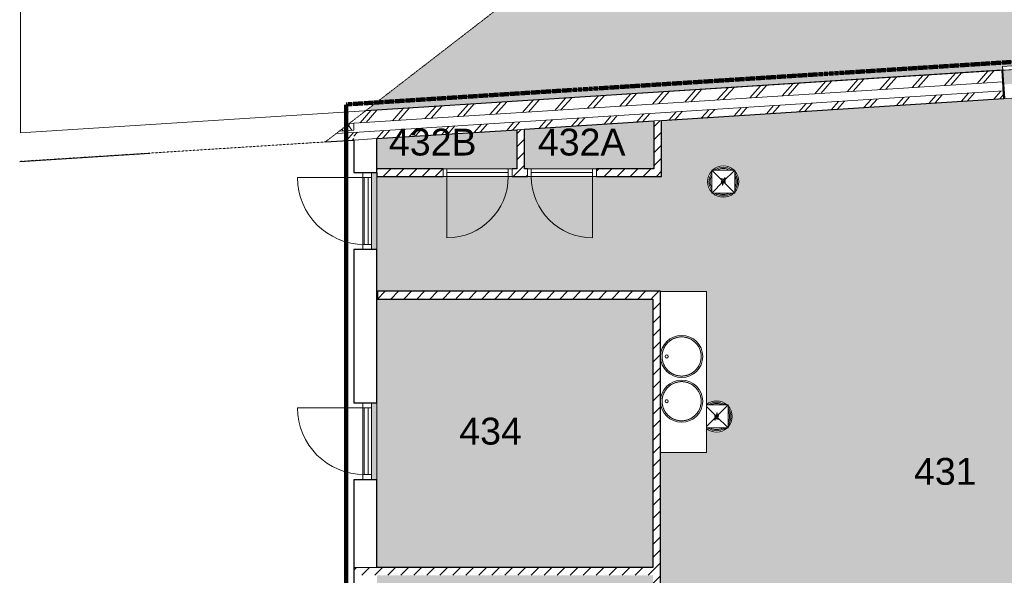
# Model space of a CAD drawing. Header units: millimetres. Extents: x 16156 to 109611, y -1019 to 113498.
# Tile 37 of 60: x 16156 to 28993, y 80013 to 87254. Entities that reach past the tile are written whole.
import ezdxf

# ---------------------------------------------------------------- set-up
doc = ezdxf.new("R2010")
doc.units = ezdxf.units.MM
doc.linetypes.add('Afbreeklijn', pattern=[9, 5, -2, 0, -2])
doc.linetypes.add('ARC Dash', pattern=[4, 2, -2])
for name, color, linetype, lineweight in [('A--A2__Ruwbouw', 8, 'Continuous', 15), ('A--AR9__AlgVoorz', 1, 'Continuous', 9), ('A--L$01A__Algemeen', 7, 'Continuous', 9), ('A--L21__Buitenwanden', 3, 'Continuous', 9), ('A--L22__Binnenwanden', 2, 'Continuous', 9), ('A--L3__Afbouw', 2, 'Continuous', 9), ('A--L74__VasteSanitaireVoorz', 1, 'Continuous', 9), ('A--L82__LosseGebruikersInvent', 1, 'Continuous', 9), ('A--LD30__DetailPenMiddel', 3, 'Continuous', 9), ('A--LR9__AlgVoorz', 7, 'Continuous', 9), ('A--TR9__AlgVoorz', 1, 'Continuous', 13)]:
    doc.layers.add(name, color=color, linetype=linetype, lineweight=lineweight)
doc.styles.add('Arial', font='arial.ttf', dxfattribs={"height": 350})
pattern_1 = [(45, (0, 0), (-84.85281, 84.85281), [])]
pattern_2 = [(48.646, (11178.47, 85090.2), (-225.193, 198.213), []), (48.646, (11038.58, 87285.74), (-225.1925, 198.213), [])]
pattern_3 = [(48.646, (35709.1, 86653.18), (-225.1925, 198.213), []), (48.646, (35569.2, 88848.73), (-225.1925, 198.213), [])]

# ---------------------------------------------------------------- blocks, each defined once
blk = doc.blocks.new('32_DO_WB_vo deur enkel1 - vo 2-1766203-AB-Begane grond - Brandcompartimentering')
at = {"layer": 'A--L$01A__Algemeen'}
blk.add_line((520, -50), (520, -850), dxfattribs=at)
blk.add_arc((520, -50), 800, 180, 270, dxfattribs=at)
at = {"layer": 'A--L3__Afbouw'}
for p, q in [((-330, -50), (-330, 50)), ((-330, 50), (-280, 50)), ((-280, 50), (-280, -50)), ((-280, 0), (520, 0)), ((-280, -50), (-280, 0)), ((520, -50), (520, 50)), ((520, 50), (570, 50)), ((520, 0), (520, -50)), ((570, 50), (570, -50)), ((-280, -50), (-330, -50)), ((520, -50), (-280, -50)), ((570, -50), (520, -50))]:
    blk.add_line(p, q, dxfattribs=at)
blk = doc.blocks.new('32_DO_WB_vo deur enkel1 - vo 2-1766223-AB-Begane grond - Brandcompartimentering')
at = {"layer": 'A--L$01A__Algemeen'}
blk.add_line((520, 50), (520, 850), dxfattribs=at)
blk.add_arc((520, 50), 800, 90, 180, dxfattribs=at)
at = {"layer": 'A--L3__Afbouw'}
for p, q in [((-280, 50), (-330, 50)), ((-330, 50), (-330, -50)), ((520, 50), (-280, 50)), ((-280, 50), (-280, 0)), ((-280, -50), (-280, 50)), ((520, 0), (520, 50)), ((570, 50), (520, 50)), ((520, 50), (520, -50)), ((570, -50), (570, 50)), ((-330, -50), (-280, -50)), ((-280, 0), (520, 0)), ((520, -50), (570, -50))]:
    blk.add_line(p, q, dxfattribs=at)
blk = doc.blocks.new('31_DO_WB_vo deur enkel - vo-1940336-AB-Begane grond - Brandcompartimentering')
at = {"layer": 'A--L$01A__Algemeen'}
blk.add_line((435, 34), (435, 887), dxfattribs=at)
blk.add_arc((435, 17), 870, 90, 180, dxfattribs=at)
at = {"layer": 'A--L3__Afbouw'}
for p, q in [((-502, 34), (-435, 34)), ((-435, 34), (-435, -80)), ((-435, 34), (435, 34)), ((-435, -33), (-435, 17)), ((-435, 17), (435, 17)), ((435, 34), (502, 34)), ((435, -80), (435, 34)), ((435, 17), (435, -33)), ((-435, -80), (-502, -80)), ((435, -33), (-435, -33)), ((435, -80), (-435, -80)), ((502, -80), (435, -80))]:
    blk.add_line(p, q, dxfattribs=at)
blk = doc.blocks.new('31_DO_WB_vo deur enkel - vo-V7-AB-Begane grond - Brandcompartimentering')
at = {"layer": 'A--L$01A__Algemeen'}
blk.add_line((435, 34), (435, 887), dxfattribs=at)
blk.add_arc((435, 17), 870, 90, 180, dxfattribs=at)
at = {"layer": 'A--L3__Afbouw'}
for p, q in [((-502, 34), (-435, 34)), ((-435, 34), (-435, -80)), ((-435, 34), (435, 34)), ((-435, -33), (-435, 17)), ((-435, 17), (435, 17)), ((435, 34), (502, 34)), ((435, -80), (435, 34)), ((435, 17), (435, -33)), ((-435, -80), (-502, -80)), ((435, -33), (-435, -33)), ((435, -80), (-435, -80)), ((502, -80), (435, -80))]:
    blk.add_line(p, q, dxfattribs=at)
blk = doc.blocks.new('52_PF_FB_Drain square1 - Second Floor-1575804-AB-Begane grond - Brandcompartimentering')
at = {"layer": 'A--L$01A__Algemeen'}
for p in [(-150, 150), (150, 150), (-150, -150), (150, -150)]:
    blk.add_line(p, (0, 0), dxfattribs=at)
at = {"layer": 'A--L74__VasteSanitaireVoorz'}
for p, q in [((150, 150), (-150, 150)), ((-150, 150), (-150, -150)), ((150, -150), (150, 150)), ((-14, 24), (-47, 24)), ((-47, 24), (-47, 18)), ((-47, 18), (-47, 24)), ((-47, 24), (-14, 24)), ((-47, 18), (-20, 18)), ((-20, 18), (-47, 18)), ((-30, 5), (-37, -11)), ((-37, -11), (-30, 5)), ((-31, -11), (-23, 6)), ((-23, 6), (-31, -11)), ((-20, 18), (-30, 5)), ((-30, 5), (-20, 18)), ((-23, 6), (-14, 19)), ((-14, 19), (-23, 6)), ((-14, 19), (-14, 24)), ((-14, 24), (-14, 19)), ((-2, 24), (-8, -1)), ((-8, -1), (-2, 24)), ((22, 24), (-2, 24)), ((-2, 24), (22, 24)), ((-2, -2), (2, 1)), ((2, 1), (-2, -2)), ((0, 4), (3, 18)), ((3, 18), (0, 4)), ((9, 8), (0, 4)), ((0, 4), (9, 8)), ((2, 1), (7, 2)), ((7, 2), (2, 1)), ((3, 18), (22, 18)), ((22, 18), (3, 18)), ((7, 2), (15, -1)), ((15, -1), (7, 2)), ((20, 3), (9, 8)), ((9, 8), (20, 3)), ((24, -8), (20, 3)), ((20, 3), (24, -8)), ((22, 18), (22, 24)), ((22, 24), (22, 18)), ((-37, -11), (-39, -25)), ((-39, -25), (-37, -11)), ((-39, -25), (-33, -25)), ((-33, -25), (-39, -25)), ((-33, -25), (-31, -11)), ((-31, -11), (-33, -25)), ((-2, -11), (-9, -12)), ((-9, -12), (-2, -11)), ((-9, -12), (-4, -22)), ((-4, -22), (-9, -12)), ((-8, -1), (-2, -2)), ((-2, -2), (-8, -1)), ((-4, -22), (7, -26)), ((7, -26), (-4, -22)), ((1, -17), (-2, -11)), ((-2, -11), (1, -17)), ((7, -20), (1, -17)), ((1, -17), (7, -20)), ((15, -16), (7, -20)), ((7, -20), (15, -16)), ((7, -26), (15, -24)), ((15, -24), (7, -26)), ((15, -1), (18, -9)), ((18, -9), (15, -1)), ((18, -9), (15, -16)), ((15, -16), (18, -9)), ((15, -24), (20, -20)), ((20, -20), (15, -24)), ((20, -20), (24, -8)), ((24, -8), (20, -20)), ((48, -4), (28, -4)), ((28, -4), (28, -10)), ((28, -10), (28, -4)), ((28, -4), (48, -4)), ((28, -10), (48, -10)), ((48, -10), (28, -10)), ((48, -10), (48, -4)), ((48, -4), (48, -10)), ((-150, -150), (150, -150))]:
    blk.add_line(p, q, dxfattribs=at)
for radius, start, end in [(204, 138.4615, 180), (204, 47.7102, 132.2898), (187, 55.3846, 124.6154), (170, 62.5901, 117.7423), (204, 360, 41.5385), (204, 180, 221.5385), (187, 143.986, 180), (187, 180, 216.014), (170, 152.2577, 180), (170, 180, 207.7423), (187, 360, 36.014), (170, 360, 27.7423), (187, 323.986, 0), (170, 332.2577, 0), (204, 318.4615, 0), (204, 227.7102, 312.2898), (187, 235.3846, 304.6154), (170, 242.2577, 297.4099)]:
    blk.add_arc((0, 0), radius, start, end, dxfattribs=at)
blk = doc.blocks.new('52_PF_FB_Drain square1 - Second Floor-V12-AB-Begane grond - Brandcompartimentering')
at = {"layer": 'A--L$01A__Algemeen'}
for p in [(-129, 129), (129, 129), (-150, -150), (150, -150)]:
    blk.add_line(p, (0, 0), dxfattribs=at)
at = {"layer": 'A--L74__VasteSanitaireVoorz'}
for p, q in [((-150, 129), (-150, -150)), ((150, -150), (150, 129)), ((-14, 24), (-47, 24)), ((-47, 24), (-47, 18)), ((-47, 18), (-47, 24)), ((-47, 24), (-14, 24)), ((-47, 18), (-20, 18)), ((-20, 18), (-47, 18)), ((-30, 5), (-37, -11)), ((-37, -11), (-30, 5)), ((-31, -11), (-23, 6)), ((-23, 6), (-31, -11)), ((-20, 18), (-30, 5)), ((-30, 5), (-20, 18)), ((-23, 6), (-14, 19)), ((-14, 19), (-23, 6)), ((-14, 19), (-14, 24)), ((-14, 24), (-14, 19)), ((-2, 24), (-8, -1)), ((-8, -1), (-2, 24)), ((22, 24), (-2, 24)), ((-2, 24), (22, 24)), ((-2, -2), (2, 1)), ((2, 1), (-2, -2)), ((0, 4), (3, 18)), ((3, 18), (0, 4)), ((9, 8), (0, 4)), ((0, 4), (9, 8)), ((2, 1), (7, 2)), ((7, 2), (2, 1)), ((3, 18), (22, 18)), ((22, 18), (3, 18)), ((7, 2), (15, -1)), ((15, -1), (7, 2)), ((20, 3), (9, 8)), ((9, 8), (20, 3)), ((24, -8), (20, 3)), ((20, 3), (24, -8)), ((22, 18), (22, 24)), ((22, 24), (22, 18)), ((-37, -11), (-39, -25)), ((-39, -25), (-37, -11)), ((-39, -25), (-33, -25)), ((-33, -25), (-39, -25)), ((-33, -25), (-31, -11)), ((-31, -11), (-33, -25)), ((-2, -11), (-9, -12)), ((-9, -12), (-2, -11)), ((-9, -12), (-4, -22)), ((-4, -22), (-9, -12)), ((-8, -1), (-2, -2)), ((-2, -2), (-8, -1)), ((-4, -22), (7, -26)), ((7, -26), (-4, -22)), ((1, -17), (-2, -11)), ((-2, -11), (1, -17)), ((7, -20), (1, -17)), ((1, -17), (7, -20)), ((15, -16), (7, -20)), ((7, -20), (15, -16)), ((7, -26), (15, -24)), ((15, -24), (7, -26)), ((15, -1), (18, -9)), ((18, -9), (15, -1)), ((18, -9), (15, -16)), ((15, -16), (18, -9)), ((15, -24), (20, -20)), ((20, -20), (15, -24)), ((20, -20), (24, -8)), ((24, -8), (20, -20)), ((48, -4), (28, -4)), ((28, -4), (28, -10)), ((28, -10), (28, -4)), ((28, -4), (48, -4)), ((28, -10), (48, -10)), ((48, -10), (28, -10)), ((48, -10), (48, -4)), ((48, -4), (48, -10)), ((-150, -150), (150, -150))]:
    blk.add_line(p, q, dxfattribs=at)
for radius, start, end in [(204, 140.5142, 180), (204, 360, 39.4858), (204, 180, 221.5385), (187, 143.986, 180), (187, 180, 216.014), (170, 152.2577, 180), (170, 180, 207.7423), (187, 360, 36.014), (170, 360, 27.7423), (187, 323.986, 0), (170, 332.2577, 0), (204, 318.4615, 0), (204, 227.7102, 312.2898), (187, 235.3846, 304.6154), (170, 242.2577, 297.7423)]:
    blk.add_arc((0, 0), radius, start, end, dxfattribs=at)
blk = doc.blocks.new('74_PF_Sink Kitchen Round - Sink Kitchen Round-1657766-AB-Begane grond - Brandcompartimentering')
at = {"layer": 'A--L74__VasteSanitaireVoorz', "flags": 128}
for points in [[(-255, 0), (-255, 10), (-254, 20), (-253, 31), (-252, 41), (-250, 51), (-248, 61), (-245, 70), (-242, 80), (-239, 90), (-235, 99), (-231, 109), (-226, 118), (-221, 127), (-216, 135), (-210, 144), (-205, 152), (-198, 160), (-192, 168), (-185, 176), (-178, 183), (-170, 190), (-162, 197), (-154, 203), (-146, 209), (-138, 215), (-129, 220), (-120, 225), (-111, 230), (-102, 234), (-92, 238), (-83, 241), (-73, 244), (-63, 247), (-53, 249), (-43, 251), (-33, 253), (-23, 254), (-13, 255), (-3, 255), (7, 255), (18, 254), (28, 253), (38, 252), (48, 250), (58, 248), (68, 246), (78, 243), (87, 240), (97, 236), (106, 232), (115, 227), (124, 223), (133, 217), (142, 212), (150, 206), (158, 200), (166, 194), (174, 187), (181, 180), (188, 172), (195, 165), (201, 157), (207, 148), (213, 140), (219, 131), (224, 123), (228, 114), (233, 104), (237, 95), (240, 85), (243, 76), (246, 66), (249, 56), (251, 46), (252, 36), (254, 26), (255, 16), (255, 6), (255, 0)], [(255, 0), (255, 10), (254, 20), (253, 31), (252, 41), (250, 51), (248, 61), (245, 70), (242, 80), (239, 90), (235, 99), (231, 109), (226, 118), (221, 127), (216, 135), (210, 144), (205, 152), (198, 160), (192, 168), (185, 176), (178, 183), (170, 190), (162, 197), (154, 203), (146, 209), (138, 215), (129, 220), (120, 225), (111, 230), (102, 234), (92, 238), (83, 241), (73, 244), (63, 247), (53, 249), (43, 251), (33, 253), (23, 254), (13, 255), (3, 255), (-7, 255), (-18, 254), (-28, 253), (-38, 252), (-48, 250), (-58, 248), (-68, 246), (-78, 243), (-87, 240), (-97, 236), (-106, 232), (-115, 227), (-124, 223), (-133, 217), (-142, 212), (-150, 206), (-158, 200), (-166, 194), (-174, 187), (-181, 180), (-188, 172), (-195, 165), (-201, 157), (-207, 148), (-213, 140), (-219, 131), (-224, 123), (-228, 114), (-233, 104), (-237, 95), (-240, 85), (-243, 76), (-246, 66), (-249, 56), (-251, 46), (-252, 36), (-254, 26), (-255, 16), (-255, 6), (-255, 0)], [(255, 0), (255, -10), (254, -20), (253, -31), (252, -41), (250, -51), (248, -61), (245, -70), (242, -80), (239, -90), (235, -99), (231, -109), (226, -118), (221, -127), (216, -135), (210, -144), (205, -152), (198, -160), (192, -168), (185, -176), (178, -183), (170, -190), (162, -197), (154, -203), (146, -209), (138, -215), (129, -220), (120, -225), (111, -230), (102, -234), (92, -238), (83, -241), (73, -244), (63, -247), (53, -249), (43, -251), (33, -253), (23, -254), (13, -255), (3, -255), (-7, -255), (-18, -254), (-28, -253), (-38, -252), (-48, -250), (-58, -248), (-68, -246), (-78, -243), (-87, -240), (-97, -236), (-106, -232), (-115, -227), (-124, -223), (-133, -217), (-142, -212), (-150, -206), (-158, -200), (-166, -194), (-174, -187), (-181, -180), (-188, -172), (-195, -165), (-201, -157), (-207, -148), (-213, -140), (-219, -131), (-224, -123), (-228, -114), (-233, -104), (-237, -95), (-240, -85), (-243, -76), (-246, -66), (-249, -56), (-251, -46), (-252, -36), (-254, -26), (-255, -16), (-255, -6), (-255, 0)], [(-255, 0), (-255, -10), (-254, -20), (-253, -31), (-252, -41), (-250, -51), (-248, -61), (-245, -70), (-242, -80), (-239, -90), (-235, -99), (-231, -109), (-226, -118), (-221, -127), (-216, -135), (-210, -144), (-205, -152), (-198, -160), (-192, -168), (-185, -176), (-178, -183), (-170, -190), (-162, -197), (-154, -203), (-146, -209), (-138, -215), (-129, -220), (-120, -225), (-111, -230), (-102, -234), (-92, -238), (-83, -241), (-73, -244), (-63, -247), (-53, -249), (-43, -251), (-33, -253), (-23, -254), (-13, -255), (-3, -255), (7, -255), (18, -254), (28, -253), (38, -252), (48, -250), (58, -248), (68, -246), (78, -243), (87, -240), (97, -236), (106, -232), (115, -227), (124, -223), (133, -217), (142, -212), (150, -206), (158, -200), (166, -194), (174, -187), (181, -180), (188, -172), (195, -165), (201, -157), (207, -148), (213, -140), (219, -131), (224, -123), (228, -114), (233, -104), (237, -95), (240, -85), (243, -76), (246, -66), (249, -56), (251, -46), (252, -36), (254, -26), (255, -16), (255, -6), (255, 0)]]:
    blk.add_lwpolyline(points, dxfattribs=at)
at = {"layer": 'A--L74__VasteSanitaireVoorz'}
for centre, radius, start, end in [((0, 0), 275, 0, 180), ((0, 0), 275, 180, 0), ((0, -195), 20, 0, 180), ((0, -195), 20, 165, 180), ((0, -195), 20, 180, 0), ((0, -195), 20, 180, 240), ((0, -195), 20, 255, 285), ((0, -195), 20, 300, 360), ((0, -195), 20, 360, 15)]:
    blk.add_arc(centre, radius, start, end, dxfattribs=at)
blk = doc.blocks.new('74_PF_Sink Kitchen Round - Sink Kitchen Round-V53-AB-Begane grond - Brandcompartimentering')
at = {"layer": 'A--L74__VasteSanitaireVoorz', "flags": 128}
for points in [[(-255, 0), (-255, 10), (-254, 20), (-253, 31), (-252, 41), (-250, 51), (-248, 61), (-245, 70), (-242, 80), (-239, 90), (-235, 99), (-231, 109), (-226, 118), (-221, 127), (-216, 135), (-210, 144), (-205, 152), (-198, 160), (-192, 168), (-185, 176), (-178, 183), (-170, 190), (-162, 197), (-154, 203), (-146, 209), (-138, 215), (-129, 220), (-120, 225), (-111, 230), (-102, 234), (-92, 238), (-83, 241), (-73, 244), (-63, 247), (-53, 249), (-43, 251), (-33, 253), (-23, 254), (-13, 255), (-3, 255), (7, 255), (18, 254), (28, 253), (38, 252), (48, 250), (58, 248), (68, 246), (78, 243), (87, 240), (97, 236), (106, 232), (115, 227), (124, 223), (133, 217), (142, 212), (150, 206), (158, 200), (166, 194), (174, 187), (181, 180), (188, 172), (195, 165), (201, 157), (207, 148), (213, 140), (219, 131), (224, 123), (228, 114), (233, 104), (237, 95), (240, 85), (243, 76), (246, 66), (249, 56), (251, 46), (252, 36), (254, 26), (255, 16), (255, 6), (255, 0)], [(255, 0), (255, 10), (254, 20), (253, 31), (252, 41), (250, 51), (248, 61), (245, 70), (242, 80), (239, 90), (235, 99), (231, 109), (226, 118), (221, 127), (216, 135), (210, 144), (205, 152), (198, 160), (192, 168), (185, 176), (178, 183), (170, 190), (162, 197), (154, 203), (146, 209), (138, 215), (129, 220), (120, 225), (111, 230), (102, 234), (92, 238), (83, 241), (73, 244), (63, 247), (53, 249), (43, 251), (33, 253), (23, 254), (13, 255), (3, 255), (-7, 255), (-18, 254), (-28, 253), (-38, 252), (-48, 250), (-58, 248), (-68, 246), (-78, 243), (-87, 240), (-97, 236), (-106, 232), (-115, 227), (-124, 223), (-133, 217), (-142, 212), (-150, 206), (-158, 200), (-166, 194), (-174, 187), (-181, 180), (-188, 172), (-195, 165), (-201, 157), (-207, 148), (-213, 140), (-219, 131), (-224, 123), (-228, 114), (-233, 104), (-237, 95), (-240, 85), (-243, 76), (-246, 66), (-249, 56), (-251, 46), (-252, 36), (-254, 26), (-255, 16), (-255, 6), (-255, 0)], [(255, 0), (255, -10), (254, -20), (253, -31), (252, -41), (250, -51), (248, -61), (245, -70), (242, -80), (239, -90), (235, -99), (231, -109), (226, -118), (221, -127), (216, -135), (210, -144), (205, -152), (198, -160), (192, -168), (185, -176), (178, -183), (170, -190), (162, -197), (154, -203), (146, -209), (138, -215), (129, -220), (120, -225), (111, -230), (102, -234), (92, -238), (83, -241), (73, -244), (63, -247), (53, -249), (43, -251), (33, -253), (23, -254), (13, -255), (3, -255), (-7, -255), (-18, -254), (-28, -253), (-38, -252), (-48, -250), (-58, -248), (-68, -246), (-78, -243), (-87, -240), (-97, -236), (-106, -232), (-115, -227), (-124, -223), (-133, -217), (-142, -212), (-150, -206), (-158, -200), (-166, -194), (-174, -187), (-181, -180), (-188, -172), (-195, -165), (-201, -157), (-207, -148), (-213, -140), (-219, -131), (-224, -123), (-228, -114), (-233, -104), (-237, -95), (-240, -85), (-243, -76), (-246, -66), (-249, -56), (-251, -46), (-252, -36), (-254, -26), (-255, -16), (-255, -6), (-255, 0)], [(-255, 0), (-255, -10), (-254, -20), (-253, -31), (-252, -41), (-250, -51), (-248, -61), (-245, -70), (-242, -80), (-239, -90), (-235, -99), (-231, -109), (-226, -118), (-221, -127), (-216, -135), (-210, -144), (-205, -152), (-198, -160), (-192, -168), (-185, -176), (-178, -183), (-170, -190), (-162, -197), (-154, -203), (-146, -209), (-138, -215), (-129, -220), (-120, -225), (-111, -230), (-102, -234), (-92, -238), (-83, -241), (-73, -244), (-63, -247), (-53, -249), (-43, -251), (-33, -253), (-23, -254), (-13, -255), (-3, -255), (7, -255), (18, -254), (28, -253), (38, -252), (48, -250), (58, -248), (68, -246), (78, -243), (87, -240), (97, -236), (106, -232), (115, -227), (124, -223), (133, -217), (142, -212), (150, -206), (158, -200), (166, -194), (174, -187), (181, -180), (188, -172), (195, -165), (201, -157), (207, -148), (213, -140), (219, -131), (224, -123), (228, -114), (233, -104), (237, -95), (240, -85), (243, -76), (246, -66), (249, -56), (251, -46), (252, -36), (254, -26), (255, -16), (255, -6), (255, 0)]]:
    blk.add_lwpolyline(points, dxfattribs=at)
at = {"layer": 'A--L74__VasteSanitaireVoorz'}
for centre, radius, start, end in [((0, 0), 275, 0, 180), ((0, 0), 275, 180, 0), ((0, -195), 20, 0, 180), ((0, -195), 20, 165, 180), ((0, -195), 20, 180, 0), ((0, -195), 20, 180, 240), ((0, -195), 20, 255, 285), ((0, -195), 20, 300, 360), ((0, -195), 20, 360, 15)]:
    blk.add_arc(centre, radius, start, end, dxfattribs=at)
blk = doc.blocks.new('32_DO_WB_vo Schuifdeur - vo-2245534-AB-Begane grond - Brandcompartimentering')
at = {"layer": 'A--L$01A__Algemeen'}
for p, q in [((120, 335), (610, 335)), ((120, 235), (120, 335)), ((558, 365), (610, 335)), ((558, 305), (558, 365)), ((610, 335), (558, 305))]:
    blk.add_line(p, q, dxfattribs=at)
at = {"layer": 'A--L3__Afbouw'}
for p, q in [((-347, 185), (-357, 185)), ((-357, 185), (-357, -185)), ((587, 235), (-347, 235)), ((-347, 235), (-347, 185)), ((-347, 185), (587, 185)), ((-347, -185), (-347, 185)), ((587, 185), (587, 235)), ((597, 185), (587, 185)), ((587, 185), (587, -185)), ((597, -185), (597, 185)), ((-357, -185), (-347, -185)), ((587, -185), (597, -185))]:
    blk.add_line(p, q, dxfattribs=at)
at = {"layer": 'A--L3__Afbouw', "linetype": 'ARC Dash', "lineweight": 15}
for p, q in [((587, 185), (587, 235)), ((587, 235), (1517, 235)), ((1517, 185), (587, 185)), ((1517, 235), (1517, 185))]:
    blk.add_line(p, q, dxfattribs=at)

msp = doc.modelspace()

# ---------------------------------------------------------------- hatches: boundary and pattern name
at = {"layer": 'A--A2__Ruwbouw', "lineweight": 9}
h = msp.add_hatch(dxfattribs=at)
h.set_pattern_fill('FP_16', color=256, angle=45, style=0, pattern_type=2)
h.set_pattern_definition(pattern_3)
h.paths.add_polyline_path([(20514, 85905), (28974, 86445), (28965, 86594), (20664, 86065), (20514, 85941), (20514, 85910)])
h.paths.add_polyline_path([(29926, 86505), (32219, 86652), (32209, 86801), (29916, 86655)])
h.paths.add_polyline_path([(49053, 87724), (50499, 87816), (50640, 87975), (49362, 87894), (49061, 87728)])
h.paths.add_polyline_path([(49053, 87724), (49362, 87894), (49044, 87874)])
h = msp.add_hatch(dxfattribs=at)
h.set_pattern_fill('FP_16', color=256, angle=45, style=0, pattern_type=2)
h.set_pattern_definition(pattern_3)
h.paths.add_polyline_path([(20514, 85685), (28988, 86225), (28982, 86325), (20514, 85785), (20514, 85704)])
h.paths.add_polyline_path([(29940, 86286), (32232, 86432), (32219, 86531), (29934, 86385), (29938, 86325)])
h.paths.add_polyline_path([(49067, 87504), (50604, 87602), (50698, 87708), (49061, 87604)])
h = msp.add_hatch(dxfattribs=at)
h.set_pattern_fill('FP_15', color=256, angle=60, style=0, pattern_type=2)
h.set_pattern_definition([(63.646, (0, 0), (-89.60684, 44.39159), []), (123.646, (0, 0), (-83.24767, -55.40601), [])])
h.paths.add_polyline_path([(20325, 85803), (20514, 85815), (20514, 85905), (20452, 85902), (20326, 85804)])
h = msp.add_hatch(dxfattribs=at)
h.set_pattern_fill('FP_14', color=256, angle=45, style=0, pattern_type=2)
h.set_pattern_definition(pattern_2)
h.paths.add_polyline_path([(20452, 85902), (20514, 85905), (20514, 85949), (20453, 85902)])
h = msp.add_hatch(dxfattribs=at)
h.set_pattern_fill('FP_1', color=256, angle=45, style=0, pattern_type=2)
h.set_pattern_definition(pattern_1)
h.paths.add_polyline_path([(24525, 85211), (24525, 85941), (24425, 85934), (24425, 85211)])
h = msp.add_hatch(dxfattribs=at)
h.set_pattern_fill('FP_14', color=256, angle=45, style=0, pattern_type=2)
h.set_pattern_definition(pattern_2)
h.paths.add_polyline_path([(20141, 85661), (20514, 85685), (20514, 85785), (20282, 85770), (20144, 85663)])
h = msp.add_hatch(dxfattribs=at)
h.set_pattern_fill('FP_1', color=256, angle=45, style=0, pattern_type=2)
h.set_pattern_definition(pattern_1)
h.paths.add_polyline_path([(22636, 85311), (22736, 85311), (22736, 85827), (22636, 85820), (22636, 85804)])
h = msp.add_hatch(dxfattribs=at)
h.set_pattern_fill('FP_1', color=256, angle=45, style=0, pattern_type=2)
h.set_pattern_definition(pattern_1)
h.paths.add_polyline_path([(21676, 85211), (21676, 85311), (20814, 85311), (20814, 85211)])
h.paths.add_polyline_path([(22776, 85211), (22776, 85311), (22576, 85311), (22576, 85211), (22736, 85211)])
h.paths.add_polyline_path([(24425, 85211), (24425, 85311), (23676, 85311), (23676, 85211)])
h = msp.add_hatch(dxfattribs=at)
h.set_pattern_fill('FP_1', color=256, angle=45, style=0, pattern_type=2)
h.set_pattern_definition(pattern_1)
h.paths.add_polyline_path([(24411, 83614), (24411, 83714), (23592, 83714), (23592, 83614), (23628, 83614)])
h.paths.add_polyline_path([(21857, 83614), (21857, 83714), (20819, 83714), (20819, 83614)])
h = msp.add_hatch(dxfattribs=at)
h.set_pattern_fill('FP_1', color=256, angle=45, style=0, pattern_type=2)
h.set_pattern_definition(pattern_1)
h.paths.add_polyline_path([(23592, 83614), (23592, 83714), (21857, 83714), (21857, 83614)])
h = msp.add_hatch(dxfattribs=at)
h.set_pattern_fill('FP_1', color=256, angle=45, style=0, pattern_type=2)
h.set_pattern_definition([(45, (0, 0), (-84.85281, 84.85281), [])])
h.paths.add_polyline_path([(24411, 76511), (24511, 76511), (24511, 83714), (24411, 83713), (24411, 77106)])
h = msp.add_hatch(dxfattribs=at)
h.set_pattern_fill('FP_2', color=256, angle=45, style=0, pattern_type=2)
h.set_pattern_definition(pattern_1)
h.paths.add_polyline_path([(24411, 80013), (24411, 80113), (21979, 80113), (21979, 80013), (23628, 80013)])
h.paths.add_polyline_path([(20814, 80013), (20879, 80013), (20879, 80113), (20514, 80113), (20514, 80013)])
h = msp.add_hatch(dxfattribs=at)
h.set_pattern_fill('FP_2', color=256, angle=45, style=0, pattern_type=2)
h.set_pattern_definition(pattern_1)
h.paths.add_polyline_path([(21979, 80013), (21979, 80113), (20879, 80113), (20879, 80013)])
at = {"layer": 'A--AR9__AlgVoorz'}
h = msp.add_hatch(color=254, dxfattribs=at)
h.paths.add_polyline_path([(28975, 86595), (28976, 86645), (29903, 86705), (29907, 86654), (28976, 86595)])
h.paths.add_polyline_path([(49362, 87894), (49053, 87724), (49044, 87874), (49066, 87875), (43196, 93042), (43335, 93200), (49285, 87962)])
h.paths.add_polyline_path([(20664, 86065), (28975, 86594), (28986, 86410), (29918, 86470), (29907, 86654), (31888, 86782), (31852, 87345), (30112, 88877), (25789, 88602), (25826, 88023), (25617, 88010), (25566, 88799), (30186, 89093), (32056, 87446), (32097, 86794), (32210, 86794), (32219, 86652), (32219, 86651), (32227, 86617), (49056, 87689), (49061, 87728), (49362, 87894), (50428, 87962), (52955, 90824), (52570, 96748), (52554, 96728), (52530, 96710), (52501, 96700), (52468, 96700), (52425, 96721), (52401, 96748), (52391, 96768), (52386, 96798), (52401, 96849), (52425, 96876), (52441, 96887), (52470, 96897), (52503, 96897), (52546, 96876), (52565, 96865), (52539, 97258), (52724, 97270), (52666, 98168), (52481, 98156), (51991, 105738), (52361, 105762), (52224, 107777), (51861, 107754), (51775, 109149), (52140, 109173), (52066, 110316), (20668, 86068)])
h.paths.add_polyline_path([(36208, 86964), (36173, 86964), (36130, 86984), (36106, 87012), (36096, 87031), (36090, 87062), (36106, 87113), (36130, 87140), (36146, 87151), (36175, 87161), (36208, 87161), (36251, 87140), (36275, 87113), (36285, 87093), (36290, 87062), (36275, 87012), (36251, 86984), (36235, 86974)])
h.paths.add_polyline_path([(36206, 86974), (36252, 86998), (36267, 87018), (36275, 87031), (36280, 87062), (36267, 87107), (36252, 87126), (36235, 87140), (36206, 87151), (36169, 87149), (36129, 87126), (36114, 87107), (36106, 87093), (36100, 87062), (36114, 87018), (36129, 86998), (36145, 86984), (36175, 86974)])
h.paths.add_polyline_path([(44622, 87570), (44621, 87570), (44578, 87591), (44553, 87618), (44543, 87638), (44538, 87669), (44553, 87719), (44578, 87747), (44594, 87757), (44622, 87767), (44655, 87767), (44698, 87747), (44723, 87719), (44733, 87699), (44738, 87669), (44723, 87618), (44698, 87591), (44682, 87580), (44654, 87570)])
h.paths.add_polyline_path([(44622, 87580), (44669, 87586), (44699, 87604), (44715, 87624), (44723, 87638), (44728, 87669), (44715, 87713), (44699, 87733), (44683, 87747), (44654, 87757), (44617, 87755), (44577, 87733), (44561, 87713), (44553, 87699), (44548, 87669), (44561, 87624), (44577, 87604), (44607, 87586), (44621, 87581)])
h.paths.add_polyline_path([(40127, 91507), (40092, 91507), (40049, 91527), (40025, 91555), (40015, 91574), (40010, 91605), (40025, 91656), (40049, 91683), (40065, 91694), (40094, 91704), (40127, 91704), (40170, 91683), (40194, 91656), (40204, 91636), (40210, 91605), (40194, 91555), (40170, 91527), (40154, 91516)])
h.paths.add_polyline_path([(40094, 91516), (40131, 91518), (40171, 91541), (40186, 91560), (40194, 91574), (40200, 91605), (40186, 91650), (40171, 91669), (40155, 91683), (40125, 91694), (40089, 91692), (40048, 91669), (40033, 91650), (40025, 91636), (40020, 91605), (40033, 91560), (40048, 91541), (40065, 91527), (40092, 91517)])
h.paths.add_polyline_path([(44045, 96049), (44012, 96049), (43969, 96070), (43944, 96097), (43934, 96117), (43929, 96148), (43944, 96198), (43969, 96226), (43985, 96236), (44013, 96246), (44046, 96246), (44089, 96226), (44114, 96198), (44124, 96178), (44129, 96148), (44114, 96097), (44089, 96070), (44073, 96059), (44046, 96049)])
h.paths.add_polyline_path([(44013, 96059), (44050, 96061), (44090, 96083), (44106, 96103), (44114, 96117), (44119, 96148), (44106, 96192), (44090, 96212), (44074, 96226), (44045, 96236), (44008, 96234), (43968, 96212), (43952, 96192), (43944, 96178), (43939, 96148), (43952, 96103), (43968, 96083), (43984, 96070), (44012, 96060)])
h.paths.add_polyline_path([(52501, 96710), (52547, 96734), (52562, 96754), (52570, 96780), (52562, 96843), (52539, 96869), (52531, 96876), (52501, 96887), (52464, 96885), (52424, 96863), (52409, 96843), (52401, 96829), (52396, 96798), (52409, 96754), (52424, 96734), (52441, 96721), (52470, 96710)])
h.paths.add_polyline_path([(47964, 100592), (47931, 100592), (47888, 100612), (47864, 100640), (47854, 100660), (47848, 100690), (47864, 100741), (47888, 100768), (47904, 100779), (47933, 100789), (47966, 100789), (48009, 100768), (48033, 100741), (48043, 100721), (48048, 100690), (48033, 100640), (48009, 100612), (47993, 100602), (47966, 100592)])
h.paths.add_polyline_path([(47964, 100602), (48010, 100626), (48025, 100646), (48033, 100660), (48038, 100690), (48025, 100735), (48010, 100755), (47993, 100768), (47964, 100779), (47927, 100777), (47887, 100755), (47872, 100735), (47864, 100721), (47858, 100690), (47872, 100646), (47887, 100626), (47903, 100612), (47933, 100602)])
h.paths.add_polyline_path([(51876, 105165), (51833, 105185), (51809, 105213), (51799, 105232), (51794, 105263), (51809, 105314), (51833, 105341), (51849, 105352), (51878, 105362), (51911, 105362), (51954, 105341), (51978, 105314), (51991, 105276), (51991, 105251), (51978, 105213), (51954, 105185), (51938, 105174), (51909, 105165), (51878, 105165)])
h.paths.add_polyline_path([(51909, 105174), (51955, 105199), (51970, 105218), (51978, 105232), (51984, 105263), (51970, 105308), (51955, 105327), (51939, 105341), (51909, 105352), (51872, 105350), (51832, 105327), (51817, 105308), (51809, 105294), (51804, 105263), (51817, 105218), (51832, 105199), (51849, 105185), (51878, 105174)])
h = msp.add_hatch(color=254, dxfattribs=at)
h.paths.add_polyline_path([(28928, 76511), (30714, 76512), (30714, 78401), (32022, 78401), (32022, 78536), (31912, 78536), (31912, 78546), (32127, 78546), (32127, 79536), (31912, 79536), (31912, 79546), (32022, 79546), (32022, 86418), (24525, 85938), (24525, 85211), (20814, 85211), (20814, 85261), (20744, 85261), (20744, 84259), (20814, 84259), (20819, 83714), (25111, 83713), (25117, 82244), (25161, 82270), (25196, 82282), (25262, 82285), (25290, 82281), (25358, 82249), (25394, 82215), (25415, 82187), (25433, 82149), (25443, 82106), (25443, 82059), (25432, 82011), (25387, 81933), (25376, 81930), (25320, 81896), (25280, 81884), (25241, 81879), (25161, 81896), (25123, 81918), (25111, 81918), (25111, 81613), (24511, 81613), (24513, 79120), (28928, 79120), (28928, 76536)])
h.paths.add_polyline_path([(25241, 81896), (25303, 81908), (25350, 81933), (25326, 81932), (25315, 81921), (25291, 81919), (25280, 81918), (25241, 81913), (25196, 81919), (25182, 81919), (25166, 81921), (25154, 81933), (25136, 81930), (25178, 81908), (25201, 81901)])
h.paths.add_polyline_path([(25391, 81973), (25409, 82004), (25415, 82017), (25426, 82083), (25421, 82127), (25405, 82169), (25391, 82187), (25394, 82164), (25407, 82141), (25398, 82149), (25407, 82110), (25408, 82063), (25394, 82013), (25406, 82025), (25401, 82011), (25391, 81997), (25391, 81974)])
h.paths.add_polyline_path([(24786, 82024), (24759, 82029), (24781, 82025)])
h.paths.add_polyline_path([(24951, 82090), (25008, 82162), (24991, 82147), (24958, 82098)])
h.paths.add_polyline_path([(24831, 82029), (24873, 82041), (24919, 82063), (24961, 82096), (24834, 82030)])
h.paths.add_polyline_path([(24538, 82235), (24537, 82282), (24537, 82253)])
h.paths.add_polyline_path([(24657, 82066), (24610, 82101), (24575, 82142), (24582, 82145), (24558, 82189), (24544, 82223), (24535, 82255), (24535, 82290), (24543, 82327), (24545, 82344), (24578, 82415), (24606, 82455), (24584, 82429), (24557, 82383), (24530, 82306), (24536, 82223), (24555, 82172), (24583, 82125), (24619, 82088), (24663, 82057), (24661, 82060)])
h.paths.add_polyline_path([(24657, 82066), (24632, 82088), (24654, 82068)])
h.paths.add_polyline_path([(24724, 82041), (24722, 82043), (24723, 82041)])
h.paths.add_polyline_path([(24839, 82042), (24879, 82056), (24865, 82055), (24839, 82042)])
h.paths.add_polyline_path([(24654, 82082), (24622, 82110), (24652, 82084)])
h.paths.add_polyline_path([(24558, 82205), (24549, 82253), (24558, 82207)])
h.paths.add_polyline_path([(25035, 82259), (25035, 82346), (25016, 82397), (24987, 82442), (25006, 82404), (25029, 82351), (25037, 82273)])
h.paths.add_polyline_path([(25327, 82233), (25346, 82236), (25324, 82250), (25262, 82267), (25241, 82270), (25167, 82253), (25132, 82233), (25156, 82234), (25166, 82245), (25188, 82246), (25201, 82248), (25262, 82251), (25285, 82247), (25300, 82248), (25315, 82245), (25327, 82233)])
h.paths.add_polyline_path([(25033, 82311), (25024, 82348), (25033, 82311)])
h.paths.add_polyline_path([(25015, 82360), (24992, 82404), (25011, 82364), (25015, 82360)])
h.paths.add_polyline_path([(24551, 82385), (24622, 82477), (24590, 82449), (24551, 82386)])
h.paths.add_polyline_path([(24998, 82407), (24939, 82478), (24948, 82480), (24877, 82520), (24814, 82537), (24759, 82537), (24807, 82536), (24873, 82520), (24921, 82490), (24970, 82442), (24998, 82407)])
h.paths.add_polyline_path([(24874, 82507), (24868, 82511), (24874, 82507)])
h.paths.add_polyline_path([(24697, 82508), (24786, 82523), (24725, 82517), (24697, 82508)])
h.paths.add_polyline_path([(24850, 82526), (24825, 82530), (24766, 82533), (24795, 82531), (24849, 82526)])
h.paths.add_polyline_path([(30730, 82583), (30651, 82600), (30613, 82621), (30576, 82655), (30555, 82683), (30537, 82721), (30527, 82792), (30527, 82811), (30539, 82859), (30583, 82937), (30594, 82940), (30651, 82974), (30691, 82986), (30730, 82991), (30779, 82985), (30847, 82952), (30884, 82919), (30905, 82890), (30922, 82853), (30933, 82792), (30933, 82762), (30921, 82714), (30880, 82637), (30865, 82634), (30809, 82600), (30769, 82587)])
h.paths.add_polyline_path([(30730, 82600), (30792, 82612), (30839, 82637), (30815, 82636), (30804, 82625), (30780, 82622), (30769, 82622), (30730, 82617), (30685, 82623), (30671, 82622), (30656, 82625), (30643, 82637), (30625, 82634), (30668, 82612), (30691, 82605)])
h.paths.add_polyline_path([(24786, 82607), (24759, 82613), (24781, 82608)])
h.paths.add_polyline_path([(24951, 82674), (25008, 82745), (24991, 82730), (24958, 82681)])
h.paths.add_polyline_path([(24831, 82612), (24873, 82624), (24919, 82646), (24961, 82679), (24834, 82613)])
h.paths.add_polyline_path([(24538, 82818), (24537, 82865), (24537, 82837)])
h.paths.add_polyline_path([(24657, 82649), (24610, 82684), (24575, 82725), (24582, 82728), (24558, 82772), (24544, 82805), (24535, 82838), (24535, 82874), (24543, 82910), (24545, 82927), (24578, 82998), (24605, 83038), (24584, 83012), (24557, 82966), (24530, 82892), (24535, 82812), (24555, 82755), (24583, 82708), (24619, 82671), (24663, 82640), (24661, 82643)])
h.paths.add_polyline_path([(24657, 82649), (24631, 82671), (24654, 82652)])
h.paths.add_polyline_path([(24724, 82624), (24722, 82627), (24723, 82624)])
h.paths.add_polyline_path([(24839, 82625), (24879, 82639), (24865, 82639), (24839, 82625)])
h.paths.add_polyline_path([(24654, 82665), (24622, 82693), (24652, 82667)])
h.paths.add_polyline_path([(30580, 82677), (30576, 82706), (30564, 82729), (30572, 82721), (30563, 82760), (30562, 82807), (30576, 82857), (30565, 82845), (30570, 82859), (30580, 82873), (30576, 82893), (30554, 82849), (30545, 82787), (30545, 82762), (30566, 82701), (30576, 82681)])
h.paths.add_polyline_path([(30880, 82677), (30898, 82708), (30905, 82721), (30915, 82792), (30915, 82811), (30894, 82873), (30880, 82893), (30884, 82868), (30896, 82845), (30888, 82853), (30897, 82814), (30898, 82767), (30884, 82717), (30895, 82729), (30890, 82714), (30880, 82701), (30880, 82677)])
h.paths.add_polyline_path([(30563, 82742), (30555, 82773), (30560, 82767), (30563, 82743)])
h.paths.add_polyline_path([(24558, 82788), (24549, 82836), (24558, 82790)])
h.paths.add_polyline_path([(25035, 82843), (25035, 82929), (25016, 82980), (24987, 83025), (25006, 82987), (25029, 82934), (25037, 82856)])
h.paths.add_polyline_path([(25033, 82894), (25024, 82931), (25033, 82894)])
h.paths.add_polyline_path([(30645, 82937), (30651, 82937), (30691, 82952), (30730, 82957), (30775, 82951), (30789, 82951), (30804, 82949), (30817, 82937), (30835, 82940), (30813, 82954), (30769, 82969), (30730, 82974), (30668, 82962), (30621, 82937), (30645, 82938), (30656, 82949), (30677, 82950)])
h.paths.add_polyline_path([(25015, 82943), (24992, 82987), (25011, 82948), (25015, 82943)])
h.paths.add_polyline_path([(24551, 82968), (24622, 83060), (24590, 83032), (24551, 82969)])
h.paths.add_polyline_path([(24998, 82990), (24939, 83062), (24948, 83063), (24877, 83103), (24814, 83120), (24759, 83120), (24807, 83119), (24873, 83103), (24921, 83074), (24970, 83025), (24998, 82990)])
h.paths.add_polyline_path([(24874, 83090), (24868, 83095), (24874, 83090)])
h.paths.add_polyline_path([(24697, 83091), (24786, 83107), (24725, 83100), (24698, 83091)])
h.paths.add_polyline_path([(24850, 83109), (24825, 83113), (24766, 83116), (24795, 83114), (24849, 83109)])
h.paths.add_polyline_path([(25329, 84940), (25262, 84953), (25212, 84979), (25176, 85012), (25156, 85038), (25137, 85078), (25126, 85122), (25126, 85169), (25138, 85217), (25183, 85294), (25194, 85297), (25262, 85336), (25290, 85344), (25329, 85349), (25409, 85331), (25447, 85310), (25479, 85281), (25504, 85248), (25522, 85211), (25532, 85167), (25532, 85120), (25520, 85072), (25476, 84994), (25465, 84992), (25409, 84958), (25369, 84945)])
h.paths.add_polyline_path([(25329, 84958), (25392, 84970), (25438, 84994), (25414, 84994), (25404, 84982), (25382, 84981), (25369, 84979), (25329, 84974), (25262, 84990), (25262, 84981), (25255, 84982), (25242, 84994), (25224, 84992), (25262, 84972), (25290, 84962)])
h.paths.add_polyline_path([(25179, 85034), (25173, 85066), (25163, 85086), (25171, 85078), (25163, 85118), (25162, 85164), (25176, 85214), (25164, 85203), (25169, 85217), (25179, 85231), (25176, 85251), (25155, 85211), (25144, 85144), (25149, 85100), (25165, 85058), (25176, 85038)])
h.paths.add_polyline_path([(25479, 85034), (25497, 85066), (25509, 85100), (25515, 85144), (25514, 85169), (25493, 85231), (25479, 85251), (25483, 85225), (25495, 85203), (25487, 85211), (25496, 85171), (25496, 85115), (25483, 85074), (25495, 85086), (25485, 85066), (25479, 85058), (25479, 85038)])
h.paths.add_polyline_path([(25163, 85100), (25155, 85131), (25159, 85125), (25162, 85100)])
h.paths.add_polyline_path([(25220, 85294), (25244, 85295), (25262, 85308), (25262, 85302), (25290, 85310), (25329, 85315), (25374, 85309), (25388, 85309), (25404, 85306), (25416, 85294), (25434, 85297), (25392, 85319), (25369, 85326), (25329, 85331), (25262, 85317), (25224, 85297)])
for points in [[(23628, 85311), (24425, 85311), (24425, 85934), (22736, 85821), (22736, 85311), (23626, 85311)], [(21676, 85311), (22636, 85311), (22636, 85820), (20814, 85703), (20814, 85311)], [(24411, 80113), (24411, 83614), (20819, 83614), (20814, 82263), (20744, 82263), (20744, 81259), (20814, 81259), (20814, 80113), (23628, 80113)], [(20814, 76511), (24411, 76511), (24411, 80013), (20814, 80013), (20814, 79401), (20664, 79401), (20664, 77401), (20814, 77401), (20814, 77106)]]:
    msp.add_hatch(color=254, dxfattribs=at).paths.add_polyline_path(points)

# ---------------------------------------------------------------- linework, layer by layer
at = {"layer": 'A--L21__Buitenwanden', "lineweight": 30}
for p, q in [((20814, 86075), (20664, 86065)), ((20141, 85661), (20514, 85685)), ((20514, 85685), (20514, 85263)), ((20814, 85263), (20814, 85704)), ((16156, 85407), (17852, 85515)), ((20514, 85263), (20814, 85263)), ((20814, 84259), (20514, 84259)), ((20514, 84259), (20514, 82263)), ((20814, 82263), (20814, 84259)), ((20514, 82263), (20814, 82263)), ((20814, 81259), (20514, 81259)), ((20514, 81259), (20514, 79401)), ((20814, 80113), (20814, 81259))]:
    msp.add_line(p, q, dxfattribs=at)
at = {"layer": 'A--L21__Buitenwanden', "lineweight": 15}
for p, q in [((20452, 85902), (20514, 85905)), ((20514, 85815), (20514, 85905)), ((20282, 85770), (20514, 85785)), ((20325, 85803), (20514, 85815))]:
    msp.add_line(p, q, dxfattribs=at)
at = {"layer": 'A--L22__Binnenwanden', "lineweight": 30}
for p, q in [((28965, 86594), (20814, 86075)), ((28988, 86225), (28965, 86594)), ((24525, 85941), (28988, 86225)), ((22736, 85827), (24425, 85934)), ((24425, 85934), (24425, 85311)), ((24525, 85211), (24525, 85941)), ((20814, 85704), (22636, 85820)), ((22636, 85820), (22636, 85311)), ((22736, 85311), (22736, 85827)), ((21676, 85311), (20814, 85311)), ((20814, 85263), (20814, 85211)), ((22636, 85311), (22576, 85311)), ((22776, 85311), (22736, 85311)), ((24425, 85311), (23676, 85311)), ((20814, 85211), (21676, 85211)), ((22576, 85211), (22776, 85211)), ((23676, 85211), (24525, 85211)), ((20819, 83714), (20819, 83614)), ((24511, 83714), (20819, 83714)), ((24511, 79120), (24511, 83714)), ((20819, 83614), (24411, 83614)), ((24411, 83614), (24411, 80113)), ((24411, 80113), (20814, 80113))]:
    msp.add_line(p, q, dxfattribs=at)
at = {"layer": 'A--L22__Binnenwanden', "lineweight": 15}
for p, q in [((20514, 85905), (28974, 86445)), ((20514, 85785), (28982, 86325)), ((24525, 85941), (24425, 85934)), ((22736, 85827), (22636, 85820)), ((20514, 85685), (20814, 85704)), ((20514, 80113), (20814, 80113))]:
    msp.add_line(p, q, dxfattribs=at)
at = {"layer": 'A--L22__Binnenwanden'}
for p, q in [((21726, 85311), (22526, 85311)), ((22826, 85311), (23626, 85311))]:
    msp.add_line(p, q, dxfattribs=at)
at = {"layer": 'A--L82__LosseGebruikersInvent'}
for p, q in [((25111, 83713), (24511, 83713)), ((25111, 81613), (25111, 83713)), ((24511, 81613), (25111, 81613))]:
    msp.add_line(p, q, dxfattribs=at)
for centre, start, end in [((24786, 82865), 90, 180), ((24786, 82865), 270, 90), ((24786, 82865), 180, 270), ((24786, 82282), 90, 180), ((24786, 82282), 270, 90), ((24786, 82282), 180, 270)]:
    msp.add_arc(centre, 275, start, end, dxfattribs=at)
at = {"layer": 'A--LD30__DetailPenMiddel', "linetype": 'ARC Dash'}
for p, q in [((20141, 85661), (56186, 113498)), ((16156, 85407), (20141, 85661))]:
    msp.add_line(p, q, dxfattribs=at)
at = {"layer": 'A--LD30__DetailPenMiddel', "linetype": 'Afbreeklijn', "lineweight": 100}
for p, q in [((20414, 86150), (32332, 86909)), ((20414, 76111), (20414, 86150))]:
    msp.add_line(p, q, dxfattribs=at)
at = {"layer": 'A--LR9__AlgVoorz'}
for p, q in [((16166, 100371), (16166, 85779)), ((20652, 86065), (31888, 86780)), ((16166, 85779), (20652, 86065))]:
    msp.add_line(p, q, dxfattribs=at)
at = {"layer": 'A--LR9__AlgVoorz', "flags": 128}
for points in [[(32022, 78401), (32022, 86418), (24525, 85941), (24525, 85211), (22686, 85211), (20814, 85211), (20814, 83714), (24511, 83714), (24511, 80063), (24511, 79120), (24536, 79120), (28928, 79120), (28928, 76536), (28928, 76511), (30714, 76511), (30714, 78401)], [(24425, 85311), (24425, 85934), (22736, 85827), (22736, 85311)], [(20814, 85311), (22636, 85311), (22636, 85820), (20814, 85704)], [(24411, 80113), (24411, 83614), (20814, 83614), (20814, 80113)]]:
    msp.add_lwpolyline(points, close=True, dxfattribs=at)

# ---------------------------------------------------------------- block references
at = {"layer": 'A--L3__Afbouw'}
for name, p, rotation in [('32_DO_WB_vo Schuifdeur - vo-2245534-AB-Begane grond - Brandcompartimentering', (29333, 86432), 3.645716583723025), ('31_DO_WB_vo deur enkel - vo-V7-AB-Begane grond - Brandcompartimentering', (20664, 84761), 89.99999999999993), ('32_DO_WB_vo deur enkel1 - vo 2-1766223-AB-Begane grond - Brandcompartimentering', (22246, 85261), 180), ('31_DO_WB_vo deur enkel - vo-1940336-AB-Begane grond - Brandcompartimentering', (20664, 81761), 89.99999999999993)]:
    msp.add_blockref(name, p, dxfattribs=dict(at, rotation=rotation))
msp.add_blockref('32_DO_WB_vo deur enkel1 - vo 2-1766203-AB-Begane grond - Brandcompartimentering', (23106, 85261), dxfattribs=at)
at = {"layer": 'A--L74__VasteSanitaireVoorz'}
for name, p, rotation in [('52_PF_FB_Drain square1 - Second Floor-1575804-AB-Begane grond - Brandcompartimentering', (25329, 85144), 269.9999999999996), ('74_PF_Sink Kitchen Round - Sink Kitchen Round-1657766-AB-Begane grond - Brandcompartimentering', (24786, 82865), 270.0000000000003), ('74_PF_Sink Kitchen Round - Sink Kitchen Round-V53-AB-Begane grond - Brandcompartimentering', (24786, 82282), 270.0000000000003), ('52_PF_FB_Drain square1 - Second Floor-V12-AB-Begane grond - Brandcompartimentering', (25241, 82083), 89.99999999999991)]:
    msp.add_blockref(name, p, dxfattribs=dict(at, rotation=rotation))

# ---------------------------------------------------------------- texts
at = {"layer": 'A--TR9__AlgVoorz', "char_height": 350, "attachment_point": 1, "style": 'Arial'}
for s, insert, width in [('432B', (20970, 85834), 1410.97), ('432A', (22912, 85834), 1410.97), ('434', (21887, 82067), 1010.13), ('431', (27816, 81543), 1010.13)]:
    msp.add_mtext(s, dxfattribs=dict(at, insert=insert, width=width))

doc.saveas('drawing.dxf')
